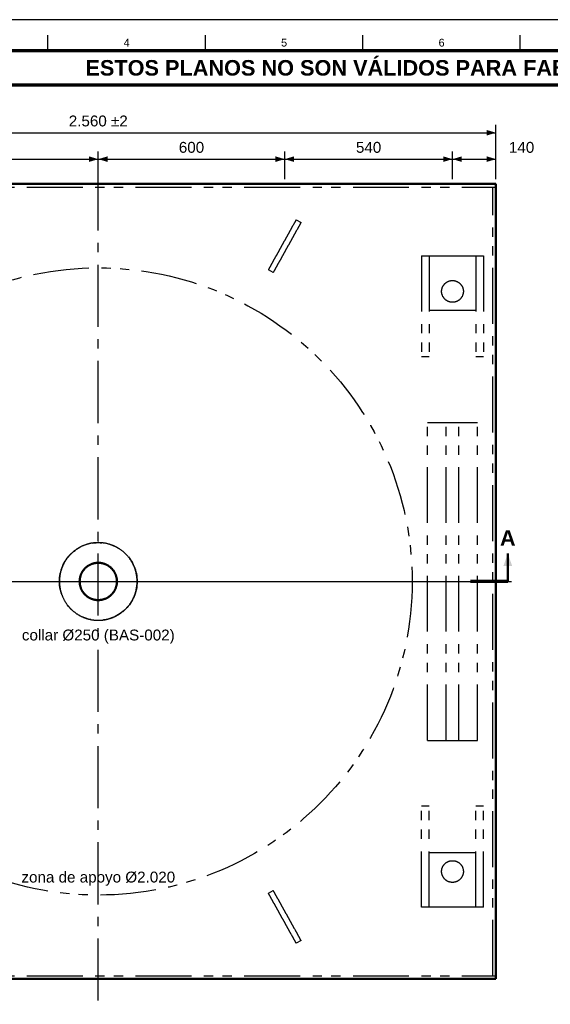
# Model space of a CAD drawing. Header units: millimetres. Extents: x 0 to 841, y 0 to 594.
# Tile 3 of 5: x 163 to 334, y 277 to 594. Entities that reach past the tile are written whole.
import ezdxf
from ezdxf.enums import TextEntityAlignment as Align

# ---------------------------------------------------------------- set-up
doc = ezdxf.new("R2010")
doc.units = ezdxf.units.MM
doc.linetypes.add('EJE', pattern=[31, 20, -4, 3, -4])
doc.linetypes.add('FANTASMA', pattern=[35, 18, -4, 3, -3, 3, -4])
for name, color, linetype, lineweight in [('CORTE', 7, 'EJE', 70), ('COTA', 7, 'CONTINUOUS', 25), ('EJE', 7, 'EJE', 25), ('FANT', 7, 'FANTASMA', 25), ('FINA', 7, 'CONTINUOUS', 25), ('MARCO', 7, 'CONTINUOUS', 70), ('TXT', 7, 'CONTINUOUS', 25), ('VIS', 7, 'CONTINUOUS', 50)]:
    doc.layers.add(name, color=color, linetype=linetype, lineweight=lineweight)
doc.styles.add('STD', font='LiberationSans-Regular.ttf')
doc.styles.add('STDB', font='LiberationSans-Bold.ttf')

msp = doc.modelspace()

# ---------------------------------------------------------------- linework, layer by layer
at = {"layer": 'CORTE'}
msp.add_line((320.09, 413.09), (308.09, 413.09), dxfattribs=at)
at = {"layer": 'COTA'}
for p, q in [((316.29, 542.59), (316.29, 560.09)), ((60.29, 557.59), (316.29, 557.59)), ((128.29, 549.09), (188.29, 549.09)), ((188.29, 542.59), (188.29, 551.59)), ((188.29, 542.59), (188.29, 551.59)), ((188.29, 549.09), (248.29, 549.09)), ((248.29, 542.59), (248.29, 551.59)), ((248.29, 542.59), (248.29, 551.59)), ((248.29, 549.09), (302.29, 549.09)), ((302.29, 542.59), (302.29, 551.59)), ((302.29, 542.59), (302.29, 551.59)), ((302.29, 549.09), (316.29, 549.09)), ((316.29, 542.59), (316.29, 551.59))]:
    msp.add_line(p, q, dxfattribs=at)
for points in [[(316.29, 557.59), (313.29, 558.49), (313.29, 556.69)], [(188.29, 549.09), (185.29, 549.99), (185.29, 548.19)], [(188.29, 549.09), (191.29, 548.19), (191.29, 549.99)], [(248.29, 549.09), (245.29, 549.99), (245.29, 548.19)], [(248.29, 549.09), (251.29, 548.19), (251.29, 549.99)], [(302.29, 549.09), (299.29, 549.99), (299.29, 548.19)], [(302.29, 549.09), (305.29, 548.19), (305.29, 549.99)], [(316.29, 549.09), (313.29, 549.99), (313.29, 548.19)], [(320.09, 422.09), (318.69, 418.09), (321.49, 418.09)]]:
    msp.add_solid(points, dxfattribs=at)
at = {"layer": 'EJE'}
for p, q in [((188.29, 278.09), (188.29, 548.09)), ((53.29, 413.09), (323.29, 413.09)), ((68.49, 413.09), (308.09, 413.09))]:
    msp.add_line(p, q, dxfattribs=at)
at = {"layer": 'FANT'}
for points in [[(60.29, 541.09), (316.29, 541.09)], [(60.29, 540.09), (316.29, 540.09)], [(315.29, 286.09), (315.29, 540.09)], [(315.29, 540.09), (316.29, 540.09)], [(316.29, 540.09), (316.29, 541.09)], [(316.29, 286.09), (316.29, 540.09)], [(251.97, 529.57), (251.91, 529.46), (251.85, 529.36), (251.79, 529.25), (251.73, 529.15), (251.67, 529.04), (251.62, 528.94), (251.56, 528.83), (251.5, 528.73), (251.44, 528.62), (251.38, 528.52), (251.32, 528.41), (251.27, 528.31), (251.21, 528.2), (251.15, 528.1), (251.09, 527.99), (251.03, 527.88), (250.97, 527.78), (250.92, 527.67), (250.86, 527.57), (250.8, 527.46), (250.74, 527.36), (250.68, 527.25), (250.62, 527.15), (250.57, 527.04), (250.51, 526.94), (250.45, 526.83), (250.39, 526.73), (250.33, 526.62), (250.27, 526.52), (250.21, 526.41), (250.16, 526.31), (250.1, 526.2), (250.04, 526.1), (249.98, 525.99), (249.92, 525.89), (249.86, 525.78), (249.81, 525.68), (249.75, 525.57), (249.69, 525.47), (249.63, 525.36), (249.57, 525.26), (249.51, 525.15), (249.46, 525.05), (249.4, 524.94), (249.34, 524.84), (249.28, 524.73), (249.22, 524.63), (249.16, 524.52), (249.1, 524.42), (249.05, 524.31), (248.99, 524.21), (248.93, 524.1), (248.87, 524), (248.81, 523.89), (248.75, 523.78), (248.7, 523.68), (248.64, 523.57), (248.58, 523.47), (248.52, 523.36), (248.46, 523.26), (248.4, 523.15), (248.35, 523.05), (248.29, 522.94), (248.23, 522.84), (248.17, 522.73), (248.11, 522.63), (248.05, 522.52), (248, 522.42), (247.94, 522.31), (247.88, 522.21), (247.82, 522.1), (247.76, 522), (247.7, 521.89), (247.64, 521.79), (247.59, 521.68), (247.53, 521.58), (247.47, 521.47), (247.41, 521.37), (247.35, 521.26), (247.29, 521.16), (247.24, 521.05), (247.18, 520.95), (247.12, 520.84), (247.06, 520.74), (247, 520.63), (246.94, 520.53), (246.89, 520.42), (246.83, 520.32), (246.77, 520.21), (246.71, 520.11), (246.65, 520), (246.59, 519.9), (246.54, 519.79), (246.48, 519.68), (246.42, 519.58), (246.36, 519.47), (246.3, 519.37), (246.24, 519.26), (246.18, 519.16), (246.13, 519.05), (246.07, 518.95), (246.01, 518.84), (245.95, 518.74), (245.89, 518.63), (245.83, 518.53), (245.78, 518.42), (245.72, 518.32), (245.66, 518.21), (245.6, 518.11), (245.54, 518), (245.48, 517.9), (245.43, 517.79), (245.37, 517.69), (245.31, 517.58), (245.25, 517.48), (245.19, 517.37), (245.13, 517.27), (245.08, 517.16), (245.02, 517.06), (244.96, 516.95), (244.9, 516.85), (244.84, 516.74), (244.78, 516.64), (244.72, 516.53), (244.67, 516.43), (244.61, 516.32), (244.55, 516.22), (244.49, 516.11), (244.43, 516.01), (244.37, 515.9), (244.32, 515.8), (244.26, 515.69), (244.2, 515.58), (244.14, 515.48), (244.08, 515.37), (244.02, 515.27), (243.97, 515.16), (243.91, 515.06), (243.85, 514.95), (243.79, 514.85), (243.73, 514.74), (243.67, 514.64), (243.61, 514.53), (243.56, 514.43), (243.5, 514.32), (243.44, 514.22), (243.38, 514.11), (243.32, 514.01), (243.26, 513.9), (243.21, 513.8), (243.15, 513.69), (243.09, 513.59), (243.03, 513.48)], [(251.97, 529.57), (253.54, 528.69)], [(253.54, 528.69), (253.48, 528.59), (253.42, 528.48), (253.37, 528.38), (253.31, 528.27), (253.25, 528.17), (253.19, 528.06), (253.13, 527.96), (253.07, 527.85), (253.01, 527.75), (252.96, 527.64), (252.9, 527.54), (252.84, 527.43), (252.78, 527.33), (252.72, 527.22), (252.66, 527.12), (252.61, 527.01), (252.55, 526.91), (252.49, 526.8), (252.43, 526.7), (252.37, 526.59), (252.31, 526.48), (252.26, 526.38), (252.2, 526.27), (252.14, 526.17), (252.08, 526.06), (252.02, 525.96), (251.96, 525.85), (251.9, 525.75), (251.85, 525.64), (251.79, 525.54), (251.73, 525.43), (251.67, 525.33), (251.61, 525.22), (251.55, 525.12), (251.5, 525.01), (251.44, 524.91), (251.38, 524.8), (251.32, 524.7), (251.26, 524.59), (251.2, 524.49), (251.15, 524.38), (251.09, 524.28), (251.03, 524.17), (250.97, 524.07), (250.91, 523.96), (250.85, 523.86), (250.8, 523.75), (250.74, 523.65), (250.68, 523.54), (250.62, 523.44), (250.56, 523.33), (250.5, 523.23), (250.44, 523.12), (250.39, 523.02), (250.33, 522.91), (250.27, 522.81), (250.21, 522.7), (250.15, 522.6), (250.09, 522.49), (250.04, 522.39), (249.98, 522.28), (249.92, 522.17), (249.86, 522.07), (249.8, 521.96), (249.74, 521.86), (249.69, 521.75), (249.63, 521.65), (249.57, 521.54), (249.51, 521.44), (249.45, 521.33), (249.39, 521.23), (249.34, 521.12), (249.28, 521.02), (249.22, 520.91), (249.16, 520.81), (249.1, 520.7), (249.04, 520.6), (248.98, 520.49), (248.93, 520.39), (248.87, 520.28), (248.81, 520.18), (248.75, 520.07), (248.69, 519.97), (248.63, 519.86), (248.58, 519.76), (248.52, 519.65), (248.46, 519.55), (248.4, 519.44), (248.34, 519.34), (248.28, 519.23), (248.23, 519.13), (248.17, 519.02), (248.11, 518.92), (248.05, 518.81), (247.99, 518.71), (247.93, 518.6), (247.88, 518.5), (247.82, 518.39), (247.76, 518.29), (247.7, 518.18), (247.64, 518.07), (247.58, 517.97), (247.52, 517.86), (247.47, 517.76), (247.41, 517.65), (247.35, 517.55), (247.29, 517.44), (247.23, 517.34), (247.17, 517.23), (247.12, 517.13), (247.06, 517.02), (247, 516.92), (246.94, 516.81), (246.88, 516.71), (246.82, 516.6), (246.77, 516.5), (246.71, 516.39), (246.65, 516.29), (246.59, 516.18), (246.53, 516.08), (246.47, 515.97), (246.41, 515.87), (246.36, 515.76), (246.3, 515.66), (246.24, 515.55), (246.18, 515.45), (246.12, 515.34), (246.06, 515.24), (246.01, 515.13), (245.95, 515.03), (245.89, 514.92), (245.83, 514.82), (245.77, 514.71), (245.71, 514.61), (245.66, 514.5), (245.6, 514.4), (245.54, 514.29), (245.48, 514.19), (245.42, 514.08), (245.36, 513.97), (245.31, 513.87), (245.25, 513.76), (245.19, 513.66), (245.13, 513.55), (245.07, 513.45), (245.01, 513.34), (244.95, 513.24), (244.9, 513.13), (244.84, 513.03), (244.78, 512.92), (244.72, 512.82), (244.66, 512.71), (244.6, 512.61)], [(292.29, 518), (294.79, 518)], [(292.29, 518), (292.29, 485.5)], [(294.79, 518), (294.79, 485.5)], [(294.79, 518), (309.79, 518)], [(294.79, 518), (294.79, 500.5)], [(309.79, 518), (312.29, 518)], [(309.79, 518), (309.79, 485.5)], [(309.79, 518), (309.79, 500.5)], [(312.29, 518), (312.29, 485.5)], [(244.6, 512.61), (243.03, 513.48)], [(302.29, 503), (302.17, 503), (302.05, 503.01), (301.93, 503.02), (301.81, 503.03), (301.69, 503.05), (301.57, 503.07), (301.45, 503.1), (301.34, 503.13), (301.22, 503.17), (301.11, 503.2), (300.99, 503.25), (300.88, 503.29), (300.77, 503.34), (300.67, 503.4), (300.56, 503.45), (300.46, 503.52), (300.36, 503.58), (300.26, 503.65), (300.16, 503.72), (300.07, 503.79), (299.98, 503.87), (299.89, 503.95), (299.8, 504.04), (299.72, 504.12), (299.64, 504.21), (299.56, 504.3), (299.49, 504.4), (299.42, 504.5), (299.35, 504.6), (299.28, 504.7), (299.22, 504.8), (299.17, 504.91), (299.12, 505.02), (299.07, 505.13), (299.02, 505.24), (298.98, 505.35), (298.94, 505.46), (298.91, 505.58), (298.88, 505.7), (298.85, 505.81), (298.83, 505.93), (298.81, 506.05), (298.8, 506.17), (298.79, 506.29), (298.79, 506.41), (298.79, 506.53), (298.79, 506.65), (298.8, 506.77), (298.81, 506.89), (298.82, 507.01), (298.84, 507.13), (298.87, 507.25), (298.89, 507.36), (298.93, 507.48), (298.96, 507.59), (299, 507.71), (299.04, 507.82), (299.09, 507.93), (299.14, 508.04), (299.2, 508.15), (299.25, 508.25), (299.32, 508.35), (299.38, 508.45), (299.45, 508.55), (299.52, 508.65), (299.6, 508.74), (299.68, 508.83), (299.76, 508.92), (299.84, 509.01), (299.93, 509.09), (300.02, 509.17), (300.11, 509.24), (300.21, 509.32), (300.31, 509.39), (300.41, 509.45), (300.51, 509.52), (300.61, 509.58), (300.72, 509.63), (300.83, 509.68), (300.94, 509.73), (301.05, 509.78), (301.16, 509.82), (301.28, 509.85), (301.39, 509.88), (301.51, 509.91), (301.63, 509.94), (301.75, 509.96), (301.87, 509.97), (301.99, 509.99), (302.11, 510), (302.23, 510), (302.35, 510), (302.47, 510), (302.59, 509.99), (302.71, 509.97), (302.82, 509.96), (302.94, 509.94), (303.06, 509.91), (303.18, 509.88), (303.29, 509.85), (303.41, 509.82), (303.52, 509.78), (303.63, 509.73), (303.74, 509.68), (303.85, 509.63), (303.96, 509.58), (304.06, 509.52), (304.16, 509.45), (304.26, 509.39), (304.36, 509.32), (304.46, 509.24), (304.55, 509.17), (304.64, 509.09), (304.73, 509.01), (304.81, 508.92), (304.89, 508.83), (304.97, 508.74), (305.05, 508.65), (305.12, 508.55), (305.19, 508.45), (305.25, 508.35), (305.32, 508.25), (305.37, 508.15), (305.43, 508.04), (305.48, 507.93), (305.53, 507.82), (305.57, 507.71), (305.61, 507.59), (305.65, 507.48), (305.68, 507.36), (305.71, 507.25), (305.73, 507.13), (305.75, 507.01), (305.76, 506.89), (305.78, 506.77), (305.78, 506.65), (305.79, 506.53), (305.78, 506.41), (305.78, 506.29), (305.77, 506.17), (305.76, 506.05), (305.74, 505.93), (305.72, 505.81), (305.69, 505.7), (305.66, 505.58), (305.63, 505.46), (305.59, 505.35), (305.55, 505.24), (305.5, 505.13), (305.46, 505.02), (305.4, 504.91), (305.35, 504.8), (305.29, 504.7), (305.22, 504.6), (305.16, 504.5), (305.09, 504.4), (305.01, 504.3), (304.93, 504.21), (304.85, 504.12), (304.77, 504.04), (304.69, 503.95), (304.6, 503.87), (304.5, 503.79), (304.41, 503.72), (304.31, 503.65), (304.21, 503.58), (304.11, 503.52), (304.01, 503.45), (303.9, 503.4), (303.8, 503.34), (303.69, 503.29), (303.58, 503.25), (303.46, 503.2), (303.35, 503.17), (303.23, 503.13), (303.12, 503.1), (303, 503.07), (302.88, 503.05), (302.76, 503.03), (302.65, 503.02), (302.53, 503.01), (302.41, 503), (302.29, 503)], [(294.79, 500.5), (309.79, 500.5)], [(292.29, 485.5), (294.79, 485.5)], [(309.79, 485.5), (312.29, 485.5)], [(294.29, 361.92), (294.29, 464.25)], [(294.29, 464.25), (300.29, 464.25)], [(300.29, 361.92), (300.29, 464.25)], [(300.29, 464.25), (304.29, 464.25)], [(304.29, 464.25), (310.29, 464.25)], [(304.29, 361.92), (304.29, 464.25)], [(310.29, 361.92), (310.29, 464.25)], [(200.79, 413.09), (200.78, 413.24), (200.78, 413.4), (200.78, 413.56), (200.77, 413.72), (200.76, 413.87), (200.75, 414.03), (200.74, 414.19), (200.72, 414.34), (200.71, 414.5), (200.69, 414.65), (200.67, 414.81), (200.64, 414.97), (200.62, 415.12), (200.59, 415.28), (200.56, 415.43), (200.53, 415.58), (200.5, 415.74), (200.47, 415.89), (200.43, 416.04), (200.39, 416.2), (200.35, 416.35), (200.31, 416.5), (200.27, 416.65), (200.22, 416.8), (200.17, 416.95), (200.12, 417.1), (200.07, 417.25), (200.02, 417.4), (199.96, 417.54), (199.91, 417.69), (199.85, 417.83), (199.79, 417.98), (199.73, 418.12), (199.66, 418.27), (199.6, 418.41), (199.53, 418.55), (199.46, 418.69), (199.39, 418.83), (199.31, 418.97), (199.24, 419.11), (199.16, 419.25), (199.08, 419.38), (199, 419.52), (198.92, 419.65), (198.84, 419.79), (198.75, 419.92), (198.67, 420.05), (198.58, 420.18), (198.49, 420.31), (198.4, 420.43), (198.31, 420.56), (198.21, 420.69), (198.11, 420.81), (198.02, 420.93), (197.92, 421.06), (197.82, 421.18), (197.71, 421.29), (197.61, 421.41), (197.5, 421.53), (197.4, 421.64), (197.29, 421.76), (197.18, 421.87), (197.07, 421.98), (196.96, 422.09), (196.84, 422.2), (196.73, 422.31), (196.61, 422.41), (196.49, 422.52), (196.37, 422.62), (196.25, 422.72), (196.13, 422.82), (196.01, 422.92), (195.88, 423.01), (195.76, 423.11), (195.63, 423.2), (195.51, 423.29), (195.38, 423.38), (195.25, 423.47), (195.12, 423.56), (194.98, 423.64), (194.85, 423.72), (194.72, 423.81), (194.58, 423.89), (194.44, 423.96), (194.31, 424.04), (194.17, 424.12), (194.03, 424.19), (193.89, 424.26), (193.75, 424.33), (193.61, 424.4), (193.47, 424.46), (193.32, 424.53), (193.18, 424.59), (193.03, 424.65), (192.89, 424.71), (192.74, 424.77), (192.59, 424.82), (192.45, 424.87), (192.3, 424.93), (192.15, 424.98), (192, 425.02), (191.85, 425.07), (191.7, 425.11), (191.55, 425.15), (191.39, 425.19), (191.24, 425.23), (191.09, 425.27), (190.94, 425.3), (190.78, 425.34), (190.63, 425.37), (190.47, 425.39), (190.32, 425.42), (190.16, 425.45), (190.01, 425.47), (189.85, 425.49), (189.7, 425.51), (189.54, 425.52), (189.38, 425.54), (189.23, 425.55), (189.07, 425.56), (188.91, 425.57), (188.76, 425.58), (188.6, 425.58), (188.44, 425.59), (188.29, 425.59), (188.13, 425.59), (187.97, 425.58), (187.81, 425.58), (187.66, 425.57), (187.5, 425.56), (187.34, 425.55), (187.19, 425.54), (187.03, 425.52), (186.87, 425.51), (186.72, 425.49), (186.56, 425.47), (186.41, 425.45), (186.25, 425.42), (186.1, 425.39), (185.94, 425.37), (185.79, 425.34), (185.64, 425.3), (185.48, 425.27), (185.33, 425.23), (185.18, 425.19), (185.03, 425.15), (184.87, 425.11), (184.72, 425.07), (184.57, 425.02), (184.42, 424.98), (184.27, 424.93), (184.13, 424.87), (183.98, 424.82), (183.83, 424.77), (183.68, 424.71), (183.54, 424.65), (183.39, 424.59), (183.25, 424.53), (183.11, 424.46), (182.96, 424.4), (182.82, 424.33), (182.68, 424.26), (182.54, 424.19), (182.4, 424.12), (182.26, 424.04), (182.13, 423.96), (181.99, 423.89), (181.86, 423.81), (181.72, 423.72), (181.59, 423.64), (181.46, 423.56), (181.32, 423.47), (181.19, 423.38), (181.07, 423.29), (180.94, 423.2), (180.81, 423.11), (180.69, 423.01), (180.56, 422.92), (180.44, 422.82), (180.32, 422.72), (180.2, 422.62), (180.08, 422.52), (179.96, 422.41), (179.84, 422.31), (179.73, 422.2), (179.61, 422.09), (179.5, 421.98), (179.39, 421.87), (179.28, 421.76), (179.17, 421.64), (179.07, 421.53), (178.96, 421.41), (178.86, 421.29), (178.76, 421.18), (178.65, 421.06), (178.55, 420.93), (178.46, 420.81), (178.36, 420.69), (178.27, 420.56), (178.17, 420.43), (178.08, 420.31), (177.99, 420.18), (177.9, 420.05), (177.82, 419.92), (177.73, 419.79), (177.65, 419.65), (177.57, 419.52), (177.49, 419.38), (177.41, 419.25), (177.33, 419.11), (177.26, 418.97), (177.18, 418.83), (177.11, 418.69), (177.04, 418.55), (176.98, 418.41), (176.91, 418.27), (176.85, 418.12), (176.78, 417.98), (176.72, 417.83), (176.66, 417.69), (176.61, 417.54), (176.55, 417.4), (176.5, 417.25), (176.45, 417.1), (176.4, 416.95), (176.35, 416.8), (176.3, 416.65), (176.26, 416.5), (176.22, 416.35), (176.18, 416.2), (176.14, 416.04), (176.1, 415.89), (176.07, 415.74), (176.04, 415.58), (176.01, 415.43), (175.98, 415.28), (175.95, 415.12), (175.93, 414.97), (175.9, 414.81), (175.88, 414.65), (175.87, 414.5), (175.85, 414.34), (175.83, 414.19), (175.82, 414.03), (175.81, 413.87), (175.8, 413.72), (175.79, 413.56), (175.79, 413.4), (175.79, 413.24), (175.79, 413.09), (175.79, 412.93), (175.79, 412.77), (175.79, 412.62), (175.8, 412.46), (175.81, 412.3), (175.82, 412.15), (175.83, 411.99), (175.85, 411.83), (175.87, 411.68), (175.88, 411.52), (175.9, 411.37), (175.93, 411.21), (175.95, 411.05), (175.98, 410.9), (176.01, 410.75), (176.04, 410.59), (176.07, 410.44), (176.1, 410.28), (176.14, 410.13), (176.18, 409.98), (176.22, 409.83), (176.26, 409.68), (176.3, 409.52), (176.35, 409.37), (176.4, 409.22), (176.45, 409.08), (176.5, 408.93), (176.55, 408.78), (176.61, 408.63), (176.66, 408.49), (176.72, 408.34), (176.78, 408.2), (176.85, 408.05), (176.91, 407.91), (176.98, 407.77), (177.04, 407.62), (177.11, 407.48), (177.18, 407.34), (177.26, 407.2), (177.33, 407.07), (177.41, 406.93), (177.49, 406.79), (177.57, 406.66), (177.65, 406.52), (177.73, 406.39), (177.82, 406.26), (177.9, 406.13), (177.99, 406), (178.08, 405.87), (178.17, 405.74), (178.27, 405.61), (178.36, 405.49), (178.46, 405.36), (178.55, 405.24), (178.65, 405.12), (178.76, 405), (178.86, 404.88), (178.96, 404.76), (179.07, 404.65), (179.17, 404.53), (179.28, 404.42), (179.39, 404.3), (179.5, 404.19), (179.61, 404.08), (179.73, 403.98), (179.84, 403.87), (179.96, 403.76), (180.08, 403.66), (180.2, 403.56), (180.32, 403.46), (180.44, 403.36), (180.56, 403.26), (180.69, 403.16), (180.81, 403.07), (180.94, 402.97), (181.07, 402.88), (181.19, 402.79), (181.32, 402.71), (181.46, 402.62), (181.59, 402.53), (181.72, 402.45), (181.86, 402.37), (181.99, 402.29), (182.13, 402.21), (182.26, 402.13), (182.4, 402.06), (182.54, 401.99), (182.68, 401.91), (182.82, 401.84), (182.96, 401.78), (183.11, 401.71), (183.25, 401.65), (183.39, 401.58), (183.54, 401.52), (183.68, 401.47), (183.83, 401.41), (183.98, 401.35), (184.13, 401.3), (184.27, 401.25), (184.42, 401.2), (184.57, 401.15), (184.72, 401.11), (184.87, 401.06), (185.03, 401.02), (185.18, 400.98), (185.33, 400.94), (185.48, 400.91), (185.64, 400.87), (185.79, 400.84), (185.94, 400.81), (186.1, 400.78), (186.25, 400.75), (186.41, 400.73), (186.56, 400.71), (186.72, 400.69), (186.87, 400.67), (187.03, 400.65), (187.19, 400.64), (187.34, 400.62), (187.5, 400.61), (187.66, 400.6), (187.81, 400.6), (187.97, 400.59), (188.13, 400.59), (188.29, 400.59), (188.44, 400.59), (188.6, 400.59), (188.76, 400.6), (188.91, 400.6), (189.07, 400.61), (189.23, 400.62), (189.38, 400.64), (189.54, 400.65), (189.7, 400.67), (189.85, 400.69), (190.01, 400.71), (190.16, 400.73), (190.32, 400.75), (190.47, 400.78), (190.63, 400.81), (190.78, 400.84), (190.94, 400.87), (191.09, 400.91), (191.24, 400.94), (191.39, 400.98), (191.55, 401.02), (191.7, 401.06), (191.85, 401.11), (192, 401.15), (192.15, 401.2), (192.3, 401.25), (192.45, 401.3), (192.59, 401.35), (192.74, 401.41), (192.89, 401.47), (193.03, 401.52), (193.18, 401.58), (193.32, 401.65), (193.47, 401.71), (193.61, 401.78), (193.75, 401.84), (193.89, 401.91), (194.03, 401.99), (194.17, 402.06), (194.31, 402.13), (194.44, 402.21), (194.58, 402.29), (194.72, 402.37), (194.85, 402.45), (194.98, 402.53), (195.12, 402.62), (195.25, 402.71), (195.38, 402.79), (195.51, 402.88), (195.63, 402.97), (195.76, 403.07), (195.88, 403.16), (196.01, 403.26), (196.13, 403.36), (196.25, 403.46), (196.37, 403.56), (196.49, 403.66), (196.61, 403.76), (196.73, 403.87), (196.84, 403.98), (196.96, 404.08), (197.07, 404.19), (197.18, 404.3), (197.29, 404.42), (197.4, 404.53), (197.5, 404.65), (197.61, 404.76), (197.71, 404.88), (197.82, 405), (197.92, 405.12), (198.02, 405.24), (198.11, 405.36), (198.21, 405.49), (198.31, 405.61), (198.4, 405.74), (198.49, 405.87), (198.58, 406), (198.67, 406.13), (198.75, 406.26), (198.84, 406.39), (198.92, 406.52), (199, 406.66), (199.08, 406.79), (199.16, 406.93), (199.24, 407.07), (199.31, 407.2), (199.39, 407.34), (199.46, 407.48), (199.53, 407.62), (199.6, 407.77), (199.66, 407.91), (199.73, 408.05), (199.79, 408.2), (199.85, 408.34), (199.91, 408.49), (199.96, 408.63), (200.02, 408.78), (200.07, 408.93), (200.12, 409.08), (200.17, 409.22), (200.22, 409.37), (200.27, 409.52), (200.31, 409.68), (200.35, 409.83), (200.39, 409.98), (200.43, 410.13), (200.47, 410.28), (200.5, 410.44), (200.53, 410.59), (200.56, 410.75), (200.59, 410.9), (200.62, 411.05), (200.64, 411.21), (200.67, 411.37), (200.69, 411.52), (200.71, 411.68), (200.72, 411.83), (200.74, 411.99), (200.75, 412.15), (200.76, 412.3), (200.77, 412.46), (200.78, 412.62), (200.78, 412.77), (200.78, 412.93), (200.79, 413.09)], [(194.29, 413.09), (194.28, 412.97), (194.28, 412.85), (194.27, 412.73), (194.27, 412.61), (194.26, 412.49), (194.24, 412.37), (194.23, 412.25), (194.21, 412.13), (194.19, 412.01), (194.17, 411.89), (194.14, 411.78), (194.11, 411.66), (194.08, 411.54), (194.05, 411.43), (194.02, 411.31), (193.98, 411.2), (193.94, 411.09), (193.9, 410.97), (193.86, 410.86), (193.81, 410.75), (193.76, 410.64), (193.71, 410.53), (193.66, 410.42), (193.61, 410.32), (193.55, 410.21), (193.49, 410.1), (193.43, 410), (193.37, 409.9), (193.3, 409.8), (193.24, 409.7), (193.17, 409.6), (193.1, 409.5), (193.02, 409.41), (192.95, 409.31), (192.87, 409.22), (192.79, 409.13), (192.71, 409.04), (192.63, 408.95), (192.55, 408.87), (192.46, 408.78), (192.38, 408.7), (192.29, 408.62), (192.2, 408.54), (192.11, 408.46), (192.01, 408.39), (191.92, 408.31), (191.82, 408.24), (191.72, 408.17), (191.63, 408.1), (191.52, 408.04), (191.42, 407.97), (191.32, 407.91), (191.22, 407.85), (191.11, 407.79), (191, 407.74), (190.9, 407.69), (190.79, 407.63), (190.68, 407.59), (190.57, 407.54), (190.46, 407.49), (190.34, 407.45), (190.23, 407.41), (190.12, 407.37), (190, 407.34), (189.89, 407.31), (189.77, 407.27), (189.65, 407.25), (189.54, 407.22), (189.42, 407.2), (189.3, 407.17), (189.18, 407.15), (189.06, 407.14), (188.94, 407.12), (188.83, 407.11), (188.71, 407.1), (188.59, 407.1), (188.47, 407.09), (188.35, 407.09), (188.23, 407.09), (188.11, 407.09), (187.99, 407.1), (187.87, 407.1), (187.75, 407.11), (187.63, 407.12), (187.51, 407.14), (187.39, 407.15), (187.27, 407.17), (187.15, 407.2), (187.03, 407.22), (186.92, 407.25), (186.8, 407.27), (186.68, 407.31), (186.57, 407.34), (186.45, 407.37), (186.34, 407.41), (186.23, 407.45), (186.11, 407.49), (186, 407.54), (185.89, 407.59), (185.78, 407.63), (185.67, 407.69), (185.57, 407.74), (185.46, 407.79), (185.36, 407.85), (185.25, 407.91), (185.15, 407.97), (185.05, 408.04), (184.95, 408.1), (184.85, 408.17), (184.75, 408.24), (184.65, 408.31), (184.56, 408.39), (184.46, 408.46), (184.37, 408.54), (184.28, 408.62), (184.19, 408.7), (184.11, 408.78), (184.02, 408.87), (183.94, 408.95), (183.86, 409.04), (183.78, 409.13), (183.7, 409.22), (183.62, 409.31), (183.55, 409.41), (183.47, 409.5), (183.4, 409.6), (183.33, 409.7), (183.27, 409.8), (183.2, 409.9), (183.14, 410), (183.08, 410.1), (183.02, 410.21), (182.96, 410.32), (182.91, 410.42), (182.86, 410.53), (182.81, 410.64), (182.76, 410.75), (182.71, 410.86), (182.67, 410.97), (182.63, 411.09), (182.59, 411.2), (182.55, 411.31), (182.52, 411.43), (182.49, 411.54), (182.46, 411.66), (182.43, 411.78), (182.41, 411.89), (182.38, 412.01), (182.36, 412.13), (182.34, 412.25), (182.33, 412.37), (182.32, 412.49), (182.3, 412.61), (182.3, 412.73), (182.29, 412.85), (182.29, 412.97), (182.29, 413.09), (182.29, 413.21), (182.29, 413.33), (182.3, 413.45), (182.3, 413.57), (182.32, 413.69), (182.33, 413.81), (182.34, 413.93), (182.36, 414.04), (182.38, 414.16), (182.41, 414.28), (182.43, 414.4), (182.46, 414.51), (182.49, 414.63), (182.52, 414.75), (182.55, 414.86), (182.59, 414.98), (182.63, 415.09), (182.67, 415.2), (182.71, 415.31), (182.76, 415.43), (182.81, 415.54), (182.86, 415.64), (182.91, 415.75), (182.96, 415.86), (183.02, 415.97), (183.08, 416.07), (183.14, 416.17), (183.2, 416.28), (183.27, 416.38), (183.33, 416.48), (183.4, 416.58), (183.47, 416.67), (183.55, 416.77), (183.62, 416.86), (183.7, 416.95), (183.78, 417.05), (183.86, 417.13), (183.94, 417.22), (184.02, 417.31), (184.11, 417.39), (184.19, 417.48), (184.28, 417.56), (184.37, 417.64), (184.46, 417.71), (184.56, 417.79), (184.65, 417.86), (184.75, 417.93), (184.85, 418), (184.95, 418.07), (185.05, 418.14), (185.15, 418.2), (185.25, 418.26), (185.36, 418.32), (185.46, 418.38), (185.57, 418.44), (185.67, 418.49), (185.78, 418.54), (185.89, 418.59), (186, 418.64), (186.11, 418.68), (186.23, 418.72), (186.34, 418.76), (186.45, 418.8), (186.57, 418.84), (186.68, 418.87), (186.8, 418.9), (186.92, 418.93), (187.03, 418.96), (187.15, 418.98), (187.27, 419), (187.39, 419.02), (187.51, 419.04), (187.63, 419.05), (187.75, 419.06), (187.87, 419.07), (187.99, 419.08), (188.11, 419.08), (188.23, 419.09), (188.35, 419.09), (188.47, 419.08), (188.59, 419.08), (188.71, 419.07), (188.83, 419.06), (188.94, 419.05), (189.06, 419.04), (189.18, 419.02), (189.3, 419), (189.42, 418.98), (189.54, 418.96), (189.65, 418.93), (189.77, 418.9), (189.89, 418.87), (190, 418.84), (190.12, 418.8), (190.23, 418.76), (190.34, 418.72), (190.46, 418.68), (190.57, 418.64), (190.68, 418.59), (190.79, 418.54), (190.9, 418.49), (191, 418.44), (191.11, 418.38), (191.22, 418.32), (191.32, 418.26), (191.42, 418.2), (191.52, 418.14), (191.63, 418.07), (191.72, 418), (191.82, 417.93), (191.92, 417.86), (192.01, 417.79), (192.11, 417.71), (192.2, 417.64), (192.29, 417.56), (192.38, 417.48), (192.46, 417.39), (192.55, 417.31), (192.63, 417.22), (192.71, 417.13), (192.79, 417.05), (192.87, 416.95), (192.95, 416.86), (193.02, 416.77), (193.1, 416.67), (193.17, 416.58), (193.24, 416.48), (193.3, 416.38), (193.37, 416.28), (193.43, 416.17), (193.49, 416.07), (193.55, 415.97), (193.61, 415.86), (193.66, 415.75), (193.71, 415.64), (193.76, 415.54), (193.81, 415.43), (193.86, 415.31), (193.9, 415.2), (193.94, 415.09), (193.98, 414.98), (194.02, 414.86), (194.05, 414.75), (194.08, 414.63), (194.11, 414.51), (194.14, 414.4), (194.17, 414.28), (194.19, 414.16), (194.21, 414.04), (194.23, 413.93), (194.24, 413.81), (194.26, 413.69), (194.27, 413.57), (194.27, 413.45), (194.28, 413.33), (194.28, 413.21), (194.29, 413.09)], [(294.29, 361.92), (300.29, 361.92)], [(300.29, 361.92), (304.29, 361.92)], [(304.29, 361.92), (310.29, 361.92)], [(294.79, 340.67), (292.29, 340.67)], [(292.29, 308.17), (292.29, 340.67)], [(294.79, 308.17), (294.79, 340.67)], [(312.29, 340.67), (309.79, 340.67)], [(309.79, 308.17), (309.79, 340.67)], [(312.29, 308.17), (312.29, 340.67)], [(294.79, 308.17), (294.79, 325.67)], [(309.79, 325.67), (294.79, 325.67)], [(309.79, 308.17), (309.79, 325.67)], [(302.29, 323.17), (302.41, 323.17), (302.53, 323.17), (302.65, 323.16), (302.76, 323.14), (302.88, 323.12), (303, 323.1), (303.12, 323.07), (303.23, 323.04), (303.35, 323.01), (303.46, 322.97), (303.58, 322.93), (303.69, 322.88), (303.8, 322.83), (303.9, 322.78), (304.01, 322.72), (304.11, 322.66), (304.21, 322.6), (304.31, 322.53), (304.41, 322.46), (304.5, 322.38), (304.6, 322.3), (304.69, 322.22), (304.77, 322.14), (304.85, 322.05), (304.93, 321.96), (305.01, 321.87), (305.09, 321.78), (305.16, 321.68), (305.22, 321.58), (305.29, 321.48), (305.35, 321.37), (305.4, 321.27), (305.46, 321.16), (305.5, 321.05), (305.55, 320.94), (305.59, 320.82), (305.63, 320.71), (305.66, 320.6), (305.69, 320.48), (305.72, 320.36), (305.74, 320.24), (305.76, 320.12), (305.77, 320), (305.78, 319.88), (305.78, 319.76), (305.79, 319.64), (305.78, 319.52), (305.78, 319.4), (305.76, 319.29), (305.75, 319.17), (305.73, 319.05), (305.71, 318.93), (305.68, 318.81), (305.65, 318.7), (305.61, 318.58), (305.57, 318.47), (305.53, 318.36), (305.48, 318.25), (305.43, 318.14), (305.37, 318.03), (305.32, 317.92), (305.25, 317.82), (305.19, 317.72), (305.12, 317.62), (305.05, 317.53), (304.97, 317.43), (304.89, 317.34), (304.81, 317.25), (304.73, 317.17), (304.64, 317.09), (304.55, 317.01), (304.46, 316.93), (304.36, 316.86), (304.26, 316.79), (304.16, 316.72), (304.06, 316.66), (303.96, 316.6), (303.85, 316.54), (303.74, 316.49), (303.63, 316.44), (303.52, 316.4), (303.41, 316.36), (303.29, 316.32), (303.18, 316.29), (303.06, 316.26), (302.94, 316.24), (302.82, 316.22), (302.71, 316.2), (302.59, 316.19), (302.47, 316.18), (302.35, 316.18), (302.23, 316.18), (302.11, 316.18), (301.99, 316.19), (301.87, 316.2), (301.75, 316.22), (301.63, 316.24), (301.51, 316.26), (301.39, 316.29), (301.28, 316.32), (301.16, 316.36), (301.05, 316.4), (300.94, 316.44), (300.83, 316.49), (300.72, 316.54), (300.61, 316.6), (300.51, 316.66), (300.41, 316.72), (300.31, 316.79), (300.21, 316.86), (300.11, 316.93), (300.02, 317.01), (299.93, 317.09), (299.84, 317.17), (299.76, 317.25), (299.68, 317.34), (299.6, 317.43), (299.52, 317.53), (299.45, 317.62), (299.38, 317.72), (299.32, 317.82), (299.25, 317.92), (299.2, 318.03), (299.14, 318.14), (299.09, 318.25), (299.04, 318.36), (299, 318.47), (298.96, 318.58), (298.93, 318.7), (298.89, 318.81), (298.87, 318.93), (298.84, 319.05), (298.82, 319.17), (298.81, 319.29), (298.8, 319.4), (298.79, 319.52), (298.79, 319.64), (298.79, 319.76), (298.79, 319.88), (298.8, 320), (298.81, 320.12), (298.83, 320.24), (298.85, 320.36), (298.88, 320.48), (298.91, 320.6), (298.94, 320.71), (298.98, 320.82), (299.02, 320.94), (299.07, 321.05), (299.12, 321.16), (299.17, 321.27), (299.22, 321.37), (299.28, 321.48), (299.35, 321.58), (299.42, 321.68), (299.49, 321.78), (299.56, 321.87), (299.64, 321.96), (299.72, 322.05), (299.8, 322.14), (299.89, 322.22), (299.98, 322.3), (300.07, 322.38), (300.16, 322.46), (300.26, 322.53), (300.36, 322.6), (300.46, 322.66), (300.56, 322.72), (300.67, 322.78), (300.77, 322.83), (300.88, 322.88), (300.99, 322.93), (301.11, 322.97), (301.22, 323.01), (301.34, 323.04), (301.45, 323.07), (301.57, 323.1), (301.69, 323.12), (301.81, 323.14), (301.93, 323.16), (302.05, 323.17), (302.17, 323.17), (302.29, 323.17)], [(243.03, 312.69), (244.6, 313.57)], [(251.97, 296.61), (251.91, 296.71), (251.85, 296.82), (251.79, 296.92), (251.73, 297.03), (251.67, 297.13), (251.62, 297.24), (251.56, 297.34), (251.5, 297.45), (251.44, 297.55), (251.38, 297.66), (251.32, 297.76), (251.27, 297.87), (251.21, 297.97), (251.15, 298.08), (251.09, 298.19), (251.03, 298.29), (250.97, 298.4), (250.92, 298.5), (250.86, 298.61), (250.8, 298.71), (250.74, 298.82), (250.68, 298.92), (250.62, 299.03), (250.57, 299.13), (250.51, 299.24), (250.45, 299.34), (250.39, 299.45), (250.33, 299.55), (250.27, 299.66), (250.21, 299.76), (250.16, 299.87), (250.1, 299.97), (250.04, 300.08), (249.98, 300.18), (249.92, 300.29), (249.86, 300.39), (249.81, 300.5), (249.75, 300.6), (249.69, 300.71), (249.63, 300.81), (249.57, 300.92), (249.51, 301.02), (249.46, 301.13), (249.4, 301.23), (249.34, 301.34), (249.28, 301.44), (249.22, 301.55), (249.16, 301.65), (249.1, 301.76), (249.05, 301.86), (248.99, 301.97), (248.93, 302.07), (248.87, 302.18), (248.81, 302.29), (248.75, 302.39), (248.7, 302.5), (248.64, 302.6), (248.58, 302.71), (248.52, 302.81), (248.46, 302.92), (248.4, 303.02), (248.35, 303.13), (248.29, 303.23), (248.23, 303.34), (248.17, 303.44), (248.11, 303.55), (248.05, 303.65), (248, 303.76), (247.94, 303.86), (247.88, 303.97), (247.82, 304.07), (247.76, 304.18), (247.7, 304.28), (247.64, 304.39), (247.59, 304.49), (247.53, 304.6), (247.47, 304.7), (247.41, 304.81), (247.35, 304.91), (247.29, 305.02), (247.24, 305.12), (247.18, 305.23), (247.12, 305.33), (247.06, 305.44), (247, 305.54), (246.94, 305.65), (246.89, 305.75), (246.83, 305.86), (246.77, 305.96), (246.71, 306.07), (246.65, 306.17), (246.59, 306.28), (246.54, 306.39), (246.48, 306.49), (246.42, 306.6), (246.36, 306.7), (246.3, 306.81), (246.24, 306.91), (246.18, 307.02), (246.13, 307.12), (246.07, 307.23), (246.01, 307.33), (245.95, 307.44), (245.89, 307.54), (245.83, 307.65), (245.78, 307.75), (245.72, 307.86), (245.66, 307.96), (245.6, 308.07), (245.54, 308.17), (245.48, 308.28), (245.43, 308.38), (245.37, 308.49), (245.31, 308.59), (245.25, 308.7), (245.19, 308.8), (245.13, 308.91), (245.08, 309.01), (245.02, 309.12), (244.96, 309.22), (244.9, 309.33), (244.84, 309.43), (244.78, 309.54), (244.72, 309.64), (244.67, 309.75), (244.61, 309.85), (244.55, 309.96), (244.49, 310.06), (244.43, 310.17), (244.37, 310.27), (244.32, 310.38), (244.26, 310.48), (244.2, 310.59), (244.14, 310.7), (244.08, 310.8), (244.02, 310.91), (243.97, 311.01), (243.91, 311.12), (243.85, 311.22), (243.79, 311.33), (243.73, 311.43), (243.67, 311.54), (243.61, 311.64), (243.56, 311.75), (243.5, 311.85), (243.44, 311.96), (243.38, 312.06), (243.32, 312.17), (243.26, 312.27), (243.21, 312.38), (243.15, 312.48), (243.09, 312.59), (243.03, 312.69)], [(253.54, 297.48), (253.48, 297.59), (253.42, 297.69), (253.37, 297.8), (253.31, 297.9), (253.25, 298.01), (253.19, 298.11), (253.13, 298.22), (253.07, 298.32), (253.01, 298.43), (252.96, 298.53), (252.9, 298.64), (252.84, 298.74), (252.78, 298.85), (252.72, 298.95), (252.66, 299.06), (252.61, 299.16), (252.55, 299.27), (252.49, 299.37), (252.43, 299.48), (252.37, 299.58), (252.31, 299.69), (252.26, 299.8), (252.2, 299.9), (252.14, 300.01), (252.08, 300.11), (252.02, 300.22), (251.96, 300.32), (251.9, 300.43), (251.85, 300.53), (251.79, 300.64), (251.73, 300.74), (251.67, 300.85), (251.61, 300.95), (251.55, 301.06), (251.5, 301.16), (251.44, 301.27), (251.38, 301.37), (251.32, 301.48), (251.26, 301.58), (251.2, 301.69), (251.15, 301.79), (251.09, 301.9), (251.03, 302), (250.97, 302.11), (250.91, 302.21), (250.85, 302.32), (250.8, 302.42), (250.74, 302.53), (250.68, 302.63), (250.62, 302.74), (250.56, 302.84), (250.5, 302.95), (250.44, 303.05), (250.39, 303.16), (250.33, 303.26), (250.27, 303.37), (250.21, 303.47), (250.15, 303.58), (250.09, 303.68), (250.04, 303.79), (249.98, 303.9), (249.92, 304), (249.86, 304.11), (249.8, 304.21), (249.74, 304.32), (249.69, 304.42), (249.63, 304.53), (249.57, 304.63), (249.51, 304.74), (249.45, 304.84), (249.39, 304.95), (249.34, 305.05), (249.28, 305.16), (249.22, 305.26), (249.16, 305.37), (249.1, 305.47), (249.04, 305.58), (248.98, 305.68), (248.93, 305.79), (248.87, 305.89), (248.81, 306), (248.75, 306.1), (248.69, 306.21), (248.63, 306.31), (248.58, 306.42), (248.52, 306.52), (248.46, 306.63), (248.4, 306.73), (248.34, 306.84), (248.28, 306.94), (248.23, 307.05), (248.17, 307.15), (248.11, 307.26), (248.05, 307.36), (247.99, 307.47), (247.93, 307.57), (247.88, 307.68), (247.82, 307.78), (247.76, 307.89), (247.7, 308), (247.64, 308.1), (247.58, 308.21), (247.52, 308.31), (247.47, 308.42), (247.41, 308.52), (247.35, 308.63), (247.29, 308.73), (247.23, 308.84), (247.17, 308.94), (247.12, 309.05), (247.06, 309.15), (247, 309.26), (246.94, 309.36), (246.88, 309.47), (246.82, 309.57), (246.77, 309.68), (246.71, 309.78), (246.65, 309.89), (246.59, 309.99), (246.53, 310.1), (246.47, 310.2), (246.41, 310.31), (246.36, 310.41), (246.3, 310.52), (246.24, 310.62), (246.18, 310.73), (246.12, 310.83), (246.06, 310.94), (246.01, 311.04), (245.95, 311.15), (245.89, 311.25), (245.83, 311.36), (245.77, 311.46), (245.71, 311.57), (245.66, 311.67), (245.6, 311.78), (245.54, 311.88), (245.48, 311.99), (245.42, 312.1), (245.36, 312.2), (245.31, 312.31), (245.25, 312.41), (245.19, 312.52), (245.13, 312.62), (245.07, 312.73), (245.01, 312.83), (244.95, 312.94), (244.9, 313.04), (244.84, 313.15), (244.78, 313.25), (244.72, 313.36), (244.66, 313.46), (244.6, 313.57)], [(294.79, 308.17), (292.29, 308.17)], [(309.79, 308.17), (294.79, 308.17)], [(312.29, 308.17), (309.79, 308.17)], [(253.54, 297.48), (251.97, 296.61)], [(60.29, 286.09), (316.29, 286.09)], [(315.29, 286.09), (316.29, 286.09)], [(316.29, 285.09), (316.29, 286.09)], [(60.29, 285.09), (316.29, 285.09)]]:
    msp.add_lwpolyline(points, dxfattribs=at)
for radius in [101, 101, 12.5, 12.5]:
    msp.add_circle((188.29, 413.09), radius, dxfattribs=at)
at = {"layer": 'FINA'}
for p, q in [((172.06, 584), (172.06, 589)), ((222.75, 584), (222.75, 589)), ((273.44, 584), (273.44, 589)), ((324.12, 584), (324.12, 589))]:
    msp.add_line(p, q, dxfattribs=at)
msp.add_lwpolyline([(0, 0), (841, 0), (841, 594), (0, 594)], close=True, dxfattribs=at)
at = {"layer": 'MARCO'}
for points in [[(20, 10), (831, 10), (831, 584), (20, 584)], [(20, 573), (831, 573), (831, 584), (20, 584)]]:
    msp.add_lwpolyline(points, close=True, dxfattribs=at)
at = {"layer": 'VIS'}
msp.add_line((320.09, 413.09), (320.09, 422.09), dxfattribs=at)
for points in [[(60.29, 541.09), (316.29, 541.09)], [(316.29, 285.09), (316.29, 541.09)], [(194.29, 413.09), (194.28, 412.97), (194.28, 412.85), (194.27, 412.73), (194.27, 412.61), (194.26, 412.49), (194.24, 412.37), (194.23, 412.25), (194.21, 412.13), (194.19, 412.01), (194.17, 411.89), (194.14, 411.78), (194.11, 411.66), (194.08, 411.54), (194.05, 411.43), (194.02, 411.31), (193.98, 411.2), (193.94, 411.09), (193.9, 410.97), (193.86, 410.86), (193.81, 410.75), (193.76, 410.64), (193.71, 410.53), (193.66, 410.42), (193.61, 410.32), (193.55, 410.21), (193.49, 410.1), (193.43, 410), (193.37, 409.9), (193.3, 409.8), (193.24, 409.7), (193.17, 409.6), (193.1, 409.5), (193.02, 409.41), (192.95, 409.31), (192.87, 409.22), (192.79, 409.13), (192.71, 409.04), (192.63, 408.95), (192.55, 408.87), (192.46, 408.78), (192.38, 408.7), (192.29, 408.62), (192.2, 408.54), (192.11, 408.46), (192.01, 408.39), (191.92, 408.31), (191.82, 408.24), (191.72, 408.17), (191.63, 408.1), (191.52, 408.04), (191.42, 407.97), (191.32, 407.91), (191.22, 407.85), (191.11, 407.79), (191, 407.74), (190.9, 407.69), (190.79, 407.63), (190.68, 407.59), (190.57, 407.54), (190.46, 407.49), (190.34, 407.45), (190.23, 407.41), (190.12, 407.37), (190, 407.34), (189.89, 407.31), (189.77, 407.27), (189.65, 407.25), (189.54, 407.22), (189.42, 407.2), (189.3, 407.17), (189.18, 407.15), (189.06, 407.14), (188.94, 407.12), (188.83, 407.11), (188.71, 407.1), (188.59, 407.1), (188.47, 407.09), (188.35, 407.09), (188.23, 407.09), (188.11, 407.09), (187.99, 407.1), (187.87, 407.1), (187.75, 407.11), (187.63, 407.12), (187.51, 407.14), (187.39, 407.15), (187.27, 407.17), (187.15, 407.2), (187.03, 407.22), (186.92, 407.25), (186.8, 407.27), (186.68, 407.31), (186.57, 407.34), (186.45, 407.37), (186.34, 407.41), (186.23, 407.45), (186.11, 407.49), (186, 407.54), (185.89, 407.59), (185.78, 407.63), (185.67, 407.69), (185.57, 407.74), (185.46, 407.79), (185.36, 407.85), (185.25, 407.91), (185.15, 407.97), (185.05, 408.04), (184.95, 408.1), (184.85, 408.17), (184.75, 408.24), (184.65, 408.31), (184.56, 408.39), (184.46, 408.46), (184.37, 408.54), (184.28, 408.62), (184.19, 408.7), (184.11, 408.78), (184.02, 408.87), (183.94, 408.95), (183.86, 409.04), (183.78, 409.13), (183.7, 409.22), (183.62, 409.31), (183.55, 409.41), (183.47, 409.5), (183.4, 409.6), (183.33, 409.7), (183.27, 409.8), (183.2, 409.9), (183.14, 410), (183.08, 410.1), (183.02, 410.21), (182.96, 410.32), (182.91, 410.42), (182.86, 410.53), (182.81, 410.64), (182.76, 410.75), (182.71, 410.86), (182.67, 410.97), (182.63, 411.09), (182.59, 411.2), (182.55, 411.31), (182.52, 411.43), (182.49, 411.54), (182.46, 411.66), (182.43, 411.78), (182.41, 411.89), (182.38, 412.01), (182.36, 412.13), (182.34, 412.25), (182.33, 412.37), (182.32, 412.49), (182.3, 412.61), (182.3, 412.73), (182.29, 412.85), (182.29, 412.97), (182.29, 413.09), (182.29, 413.21), (182.29, 413.33), (182.3, 413.45), (182.3, 413.57), (182.32, 413.69), (182.33, 413.81), (182.34, 413.93), (182.36, 414.04), (182.38, 414.16), (182.41, 414.28), (182.43, 414.4), (182.46, 414.51), (182.49, 414.63), (182.52, 414.75), (182.55, 414.86), (182.59, 414.98), (182.63, 415.09), (182.67, 415.2), (182.71, 415.31), (182.76, 415.43), (182.81, 415.54), (182.86, 415.64), (182.91, 415.75), (182.96, 415.86), (183.02, 415.97), (183.08, 416.07), (183.14, 416.17), (183.2, 416.28), (183.27, 416.38), (183.33, 416.48), (183.4, 416.58), (183.47, 416.67), (183.55, 416.77), (183.62, 416.86), (183.7, 416.95), (183.78, 417.05), (183.86, 417.13), (183.94, 417.22), (184.02, 417.31), (184.11, 417.39), (184.19, 417.48), (184.28, 417.56), (184.37, 417.64), (184.46, 417.71), (184.56, 417.79), (184.65, 417.86), (184.75, 417.93), (184.85, 418), (184.95, 418.07), (185.05, 418.14), (185.15, 418.2), (185.25, 418.26), (185.36, 418.32), (185.46, 418.38), (185.57, 418.44), (185.67, 418.49), (185.78, 418.54), (185.89, 418.59), (186, 418.64), (186.11, 418.68), (186.23, 418.72), (186.34, 418.76), (186.45, 418.8), (186.57, 418.84), (186.68, 418.87), (186.8, 418.9), (186.92, 418.93), (187.03, 418.96), (187.15, 418.98), (187.27, 419), (187.39, 419.02), (187.51, 419.04), (187.63, 419.05), (187.75, 419.06), (187.87, 419.07), (187.99, 419.08), (188.11, 419.08), (188.23, 419.09), (188.35, 419.09), (188.47, 419.08), (188.59, 419.08), (188.71, 419.07), (188.83, 419.06), (188.94, 419.05), (189.06, 419.04), (189.18, 419.02), (189.3, 419), (189.42, 418.98), (189.54, 418.96), (189.65, 418.93), (189.77, 418.9), (189.89, 418.87), (190, 418.84), (190.12, 418.8), (190.23, 418.76), (190.34, 418.72), (190.46, 418.68), (190.57, 418.64), (190.68, 418.59), (190.79, 418.54), (190.9, 418.49), (191, 418.44), (191.11, 418.38), (191.22, 418.32), (191.32, 418.26), (191.42, 418.2), (191.52, 418.14), (191.63, 418.07), (191.72, 418), (191.82, 417.93), (191.92, 417.86), (192.01, 417.79), (192.11, 417.71), (192.2, 417.64), (192.29, 417.56), (192.38, 417.48), (192.46, 417.39), (192.55, 417.31), (192.63, 417.22), (192.71, 417.13), (192.79, 417.05), (192.87, 416.95), (192.95, 416.86), (193.02, 416.77), (193.1, 416.67), (193.17, 416.58), (193.24, 416.48), (193.3, 416.38), (193.37, 416.28), (193.43, 416.17), (193.49, 416.07), (193.55, 415.97), (193.61, 415.86), (193.66, 415.75), (193.71, 415.64), (193.76, 415.54), (193.81, 415.43), (193.86, 415.31), (193.9, 415.2), (193.94, 415.09), (193.98, 414.98), (194.02, 414.86), (194.05, 414.75), (194.08, 414.63), (194.11, 414.51), (194.14, 414.4), (194.17, 414.28), (194.19, 414.16), (194.21, 414.04), (194.23, 413.93), (194.24, 413.81), (194.26, 413.69), (194.27, 413.57), (194.27, 413.45), (194.28, 413.33), (194.28, 413.21), (194.29, 413.09)], [(60.29, 285.09), (316.29, 285.09)]]:
    msp.add_lwpolyline(points, dxfattribs=at)

# ---------------------------------------------------------------- texts
at = {"layer": 'TXT'}
for s, height, style, p in [('4', 2.5, 'STD', (197.41, 586.6)), ('5', 2.5, 'STD', (248.09, 586.6)), ('6', 2.5, 'STD', (298.78, 586.6)), ('ESTOS PLANOS NO SON VÁLIDOS PARA FABRICACIÓN HASTA SU REVISIÓN Y APROBACIÓN POR UN INGENIERO CALCULISTA HABILITADO.', 5, 'STDB', (425.5, 578.5)), ('A', 5, 'STDB', (320.09, 427.09))]:
    msp.add_text(s, height=height, dxfattribs=dict(at, style=style)).set_placement(p, align=Align.MIDDLE_CENTER)
at = {"layer": 'TXT', "style": 'STD'}
for s, p in [('2.560 ±2', (188.29, 558.59)), ('600', (218.29, 550.09)), ('540', (275.29, 550.09)), ('140', (324.53, 550.09)), ('zona de apoyo Ø2.020', (188.29, 315.09))]:
    msp.add_text(s, height=3.5, dxfattribs=at).set_placement(p, align=Align.BOTTOM_CENTER)
msp.add_text('collar Ø250 (BAS-002)', height=3.5, dxfattribs=at).set_placement((188.29, 397.59), align=Align.TOP_CENTER)

doc.saveas('drawing.dxf')
